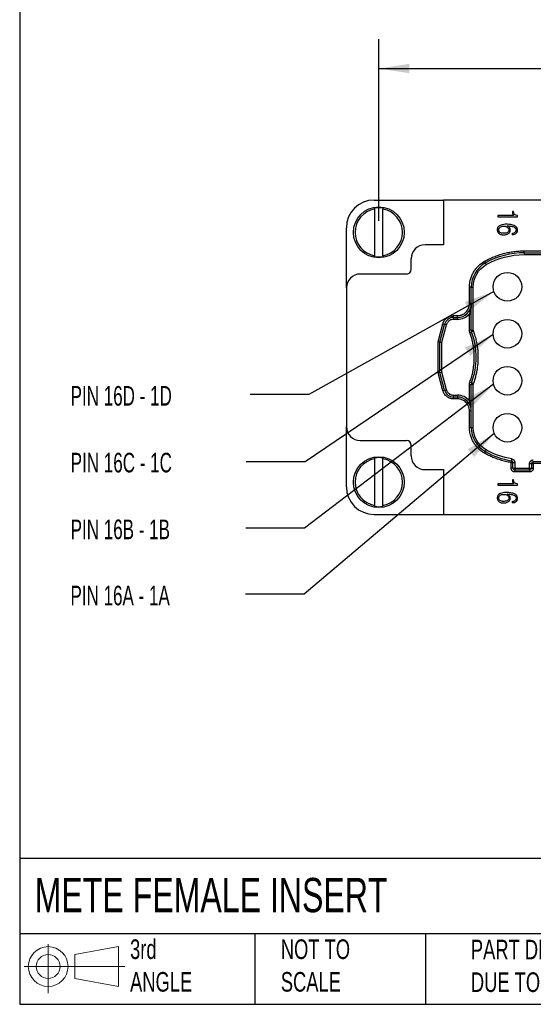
# Model space of a CAD drawing. Header units: millimetres. Extents: x 6 to 273, y 6 to 210.
# Tile 1 of 13: x 6 to 62, y 6 to 113. Entities that reach past the tile are written whole.
import ezdxf

# ---------------------------------------------------------------- set-up
doc = ezdxf.new("R2010")
doc.units = ezdxf.units.MM
doc.linetypes.add('SLD-Solid', pattern=[0])
doc.layers.add('DIMENSIONS', color=140, linetype='SLD-Solid', lineweight=25)
doc.layers.add('TEXT', color=140, linetype='SLD-Solid', lineweight=25)
doc.layers.add('SLD-DEFPOINTS', color=7, linetype='Continuous')
doc.styles.add('SLDTEXTSTYLE0', font='TXT', dxfattribs={"width": 0.7})
doc.styles.add('SLDTEXTSTYLE1', font='TXT', dxfattribs={"width": 0.65})
doc.dimstyles.new('SLDDIMSTYLE0', dxfattribs={"dimtxt": 2.158008, "dimasz": 3.302, "dimexe": 0, "dimexo": 0.0625, "dimgap": 0.539502, "dimtad": 0, "dimtih": 1, "dimtoh": 1, "dimrnd": 1e-09, "dimzin": 4, "dimdsep": 46, "dimtxsty": 'SLDTEXTSTYLE0', "dimsah": 1, "dimcen": 0.09, "dimadec": 0, "dimazin": 1, "dimtfac": 1, "dimtofl": 0, "dimtmove": 0, "dimatfit": 3, "dimfxl": 0, "dimfrac": 2, "dimtolj": 1, "dimtzin": 12, "dimarcsym": 0})
doc.dimstyles.new('SLDDIMSTYLE1', dxfattribs={"dimtxt": 0.18, "dimasz": 3.302, "dimexe": 0, "dimexo": 0.0625, "dimgap": 0, "dimtad": 0, "dimtih": 1, "dimtoh": 1, "dimdec": 0, "dimrnd": 1e-09, "dimzin": 0, "dimdsep": 46, "dimtxsty": 'Standard', "dimsah": 1, "dimcen": 0.09, "dimadec": 0, "dimazin": 0, "dimtfac": 3.302, "dimtdec": 0, "dimtofl": 0, "dimtmove": 0, "dimatfit": 3, "dimfxl": 0, "dimfrac": 2, "dimtolj": 1, "dimtzin": 0, "dimarcsym": 0})

# ---------------------------------------------------------------- blocks, each defined once
blk = doc.blocks.new('Block11')
at = {"color": 7, "linetype": 'SLD-Solid', "lineweight": 18}
for p, q in [((2.59, 5.31), (2.59, 0)), ((5.48, 4.17), (10.18, 5.03)), ((10.18, 5.03), (10.18, 0.73)), ((5.48, 1.6), (5.48, 4.17)), ((0, 2.88), (10.87, 2.88)), ((5.48, 1.6), (10.18, 0.73))]:
    blk.add_line(p, q, dxfattribs=at)
for radius in [2.15, 1.29]:
    blk.add_circle((2.59, 2.88), radius, dxfattribs=at)
blk = doc.blocks.new('Block12')
at = {"layer": 'SLD-DEFPOINTS'}
blk.add_blockref('Block11', (0, 0), dxfattribs=at)
blk = doc.blocks.new('_D')
at = {"layer": 'DIMENSIONS'}
for p, q in [((45.17, 91.07), (45.17, 110.69)), ((149.17, 91.07), (149.17, 110.69)), ((45.17, 107.52), (86.32, 107.52)), ((89.24, 107.52), (88.52, 107.52)), ((88.52, 107.52), (88.52, 104.09)), ((95.66, 107.52), (96.38, 107.52)), ((96.38, 107.52), (96.38, 104.09)), ((149.17, 107.52), (98.58, 107.52)), ((88.52, 104.09), (89.24, 104.09)), ((96.38, 104.09), (95.66, 104.09))]:
    blk.add_line(p, q, dxfattribs=at)
for points in [[(45.17, 107.52), (48.47, 107.01), (48.47, 108.03)], [(149.17, 107.52), (145.86, 108.03), (145.86, 107.01)]]:
    blk.add_solid(points, dxfattribs=at)
at = {"layer": 'DIMENSIONS', "char_height": 2.117, "attachment_point": 1, "style": 'SLDTEXTSTYLE0'}
for s, insert in [('104.0', (88.35, 110.73)), ('4.09', (89.24, 106.82))]:
    blk.add_mtext(s, dxfattribs=dict(at, insert=insert))

msp = doc.modelspace()

# ---------------------------------------------------------------- linework, layer by layer
for p, q in [((44.665, 93.304), (52.165, 93.304)), ((52.165, 93.304), (52.165, 88.454)), ((142.165, 93.304), (52.165, 93.304)), ((44.715, 92.419), (44.715, 92.322)), ((44.715, 92.322), (44.715, 87.286)), ((45.615, 92.419), (45.615, 92.322)), ((45.615, 87.286), (45.615, 92.322)), ((58.028, 91.633), (58.028, 91.469)), ((59.73, 91.633), (58.028, 91.633)), ((60.165, 91.469), (60.165, 91.614)), ((58.028, 91.469), (60.165, 91.469)), ((41.665, 83.804), (41.665, 90.304)), ((59.619, 89.556), (59.619, 89.71)), ((52.165, 88.454), (50.165, 88.454)), ((60.873, 87.604), (60.873, 87.804)), ((60.873, 87.804), (64.465, 87.804)), ((60.873, 87.604), (64.465, 87.604)), ((60.873, 87.604), (60.873, 87.404)), ((60.873, 87.404), (64.465, 87.404)), ((44.715, 87.286), (44.715, 87.189)), ((45.615, 87.286), (45.615, 87.189)), ((48.665, 85.804), (48.665, 86.954)), ((56.59, 86.676), (56.688, 86.502)), ((56.787, 86.328), (56.688, 86.502)), ((48.165, 85.304), (43.165, 85.304)), ((41.665, 83.804), (41.665, 68.804)), ((55.165, 83.891), (54.965, 83.891)), ((54.965, 82.104), (54.965, 83.891)), ((55.165, 79.236), (55.165, 83.891)), ((55.165, 83.891), (55.365, 83.891)), ((55.365, 79.236), (55.365, 83.891)), ((55.165, 82.104), (54.965, 82.104)), ((54.965, 81.009), (55.165, 81.009)), ((54.965, 79.236), (54.965, 81.009)), ((51.565, 77.98), (52.084, 79.915)), ((51.765, 77.954), (52.277, 79.863)), ((52.277, 79.863), (52.084, 79.915)), ((52.47, 79.811), (52.277, 79.863)), ((53.243, 80.604), (53.243, 80.804)), ((53.243, 80.804), (53.665, 80.804)), ((53.243, 80.604), (53.665, 80.604)), ((53.243, 80.604), (53.243, 80.404)), ((53.665, 80.404), (53.243, 80.404)), ((53.665, 80.604), (53.665, 80.804)), ((53.665, 80.604), (53.665, 80.404)), ((51.965, 77.928), (52.47, 79.811)), ((55.165, 79.236), (54.965, 79.236)), ((55.196, 79.064), (55.008, 78.995)), ((55.165, 79.236), (55.365, 79.236)), ((55.196, 79.064), (55.384, 79.133)), ((51.765, 77.954), (51.565, 77.98)), ((51.565, 74.628), (51.565, 77.98)), ((51.765, 77.954), (51.965, 77.928)), ((51.765, 74.654), (51.765, 77.954)), ((51.965, 74.68), (51.965, 77.928)), ((51.765, 74.654), (51.565, 74.628)), ((52.084, 72.693), (51.565, 74.628)), ((51.765, 74.654), (51.965, 74.68)), ((52.277, 72.745), (51.765, 74.654)), ((52.47, 72.797), (51.965, 74.68)), ((55.008, 73.613), (55.196, 73.544)), ((55.384, 73.475), (55.196, 73.544)), ((52.277, 72.745), (52.084, 72.693)), ((52.277, 72.745), (52.47, 72.797)), ((54.965, 73.372), (55.165, 73.372)), ((54.965, 71.599), (54.965, 73.372)), ((55.165, 68.717), (55.165, 73.372)), ((55.365, 73.372), (55.165, 73.372)), ((55.365, 68.717), (55.365, 73.372)), ((53.243, 72.204), (53.665, 72.204)), ((53.243, 72.004), (53.243, 72.204)), ((53.665, 72.004), (53.243, 72.004)), ((53.243, 72.004), (53.243, 71.804)), ((53.665, 71.804), (53.243, 71.804)), ((53.665, 72.204), (53.665, 72.004)), ((53.665, 72.004), (53.665, 71.804)), ((55.165, 71.599), (54.965, 71.599)), ((55.165, 70.504), (54.965, 70.504)), ((54.965, 68.717), (54.965, 70.504)), ((41.665, 62.304), (41.665, 68.804)), ((55.165, 68.717), (54.965, 68.717)), ((55.165, 68.717), (55.365, 68.717)), ((43.165, 67.304), (48.165, 67.304)), ((48.665, 65.654), (48.665, 66.804)), ((56.688, 66.106), (56.59, 65.932)), ((56.688, 66.106), (56.787, 66.28)), ((44.715, 65.419), (44.715, 65.322)), ((44.715, 65.322), (44.715, 60.286)), ((45.615, 65.419), (45.615, 65.322)), ((45.615, 60.286), (45.615, 65.322)), ((59.498, 65.116), (59.465, 64.919)), ((59.498, 65.116), (59.53, 65.313)), ((66.465, 65.004), (61.865, 65.004)), ((61.865, 64.804), (61.865, 65.004)), ((50.165, 64.154), (52.165, 64.154)), ((52.165, 64.154), (52.165, 59.304)), ((59.465, 64.919), (59.665, 64.919)), ((59.465, 64.304), (59.465, 64.919)), ((59.665, 64.304), (59.465, 64.304)), ((59.665, 64.304), (59.665, 64.919)), ((59.665, 64.919), (59.865, 64.919)), ((59.665, 64.304), (59.865, 64.304)), ((59.865, 64.919), (59.865, 64.304)), ((59.865, 64.304), (61.465, 64.304)), ((59.865, 64.304), (59.865, 64.104)), ((61.465, 64.104), (59.865, 64.104)), ((59.865, 64.104), (59.865, 63.904)), ((61.465, 63.904), (59.865, 63.904)), ((61.465, 64.304), (61.465, 64.804)), ((61.465, 64.804), (61.665, 64.804)), ((61.465, 64.304), (61.665, 64.304)), ((61.465, 64.104), (61.465, 64.304)), ((61.465, 64.104), (61.465, 63.904)), ((61.665, 64.804), (61.665, 64.304)), ((61.665, 64.804), (61.865, 64.804)), ((61.665, 64.304), (61.865, 64.304)), ((61.865, 64.804), (61.865, 64.304)), ((66.465, 64.804), (61.865, 64.804)), ((58.028, 62.623), (58.028, 62.461)), ((59.73, 62.623), (58.028, 62.623)), ((58.028, 62.461), (60.165, 62.461)), ((60.165, 62.461), (60.165, 62.604)), ((59.619, 60.571), (59.619, 60.723)), ((44.715, 60.286), (44.715, 60.189)), ((45.615, 60.286), (45.615, 60.189)), ((44.665, 59.304), (52.165, 59.304)), ((52.165, 59.304), (142.165, 59.304))]:
    msp.add_line(p, q)
for centre, radius in [((45.165, 89.804), 2.75), ((59.065, 83.924), 1.55), ((59.065, 78.844), 1.55), ((59.065, 73.764), 1.55), ((59.065, 68.684), 1.55), ((45.165, 62.804), 2.75)]:
    msp.add_circle(centre, radius)
for centre, radius, start, end in [((44.665, 90.304), 3, 90, 180), ((45.165, 89.804), 2.558, 100.13403, 259.86597), ((45.165, 89.804), 2.654, 80.23715, 99.76285), ((45.165, 89.804), 2.558, 280.13403, 79.86597), ((50.165, 86.954), 1.5, 90, 180), ((60.873, 79.104), 8.5, 90, 119.49592), ((45.165, 89.804), 2.654, 260.23715, 279.76285), ((58.165, 83.891), 3, 119.49592, 180), ((43.165, 83.804), 1.5, 90, 180), ((48.165, 85.804), 0.5, 270, 0), ((53.665, 82.104), 1.5, 270, 0), ((53.243, 79.604), 1, 90, 165), ((55.665, 79.236), 0.5, 180, 200.18062), ((47.687, 76.304), 8, 339.81938, 20.18062), ((55.665, 73.372), 0.5, 159.81938, 180), ((53.243, 73.004), 1, 195, 270), ((53.665, 70.504), 1.5, 0, 90), ((53.665, 70.504), 1.5, 356.026, 0), ((43.165, 68.804), 1.5, 180, 270), ((58.165, 68.717), 3, 180, 240.50408), ((48.165, 66.804), 0.5, 0, 90), ((60.873, 73.504), 8.5, 240.50408, 260.68641), ((45.165, 62.804), 2.558, 100.13403, 259.86597), ((45.165, 62.804), 2.654, 80.23715, 99.76285), ((45.165, 62.804), 2.558, 280.13403, 79.86597), ((50.165, 65.654), 1.5, 180, 270), ((59.465, 64.919), 0.2, 0, 80.68641), ((61.865, 64.804), 0.2, 90, 180), ((59.865, 64.304), 0.2, 180, 270), ((61.465, 64.304), 0.2, 270, 0), ((44.665, 62.304), 3, 180, 270), ((45.165, 62.804), 2.654, 260.23715, 279.76285)]:
    msp.add_arc(centre, radius, start, end)
for points, knots in [([(59.61, 92.069), (59.61, 92.018), (59.611, 91.968), (59.62, 91.88), (59.627, 91.84), (59.658, 91.733), (59.688, 91.676), (59.73, 91.633)], [0, 0, 0, 0, 0.25, 0.25, 0.5, 0.5, 1, 1, 1, 1]), ([(60.019, 89.708), (60.092, 89.772), (60.137, 89.85), (60.165, 89.988), (60.167, 90.039), (60.16, 90.137), (60.13, 90.274), (60.047, 90.385), (59.887, 90.51), (59.783, 90.561), (59.533, 90.636), (59.386, 90.66), (59.134, 90.678), (59.044, 90.681), (58.856, 90.68), (58.768, 90.675), (58.364, 90.63), (58.143, 90.521), (58.01, 90.312), (57.99, 90.267), (57.966, 90.168), (57.96, 90.113), (57.966, 89.948), (57.999, 89.854), (58.122, 89.698), (58.214, 89.634), (58.374, 89.574), (58.433, 89.56), (58.559, 89.541), (58.629, 89.538), (58.837, 89.542), (58.956, 89.566), (59.157, 89.652), (59.239, 89.716), (59.347, 89.869), (59.374, 89.959), (59.375, 90.169), (59.348, 90.26), (59.294, 90.335)], [0, 0, 0, 0, 0.0625, 0.0625, 0.09375, 0.09375, 0.125, 0.1875, 0.1875, 0.25, 0.25, 0.3125, 0.3125, 0.34375, 0.34375, 0.375, 0.375, 0.5, 0.5, 0.53125, 0.53125, 0.5625, 0.5625, 0.625, 0.625, 0.6875, 0.6875, 0.71875, 0.71875, 0.75, 0.75, 0.8125, 0.8125, 0.875, 0.875, 0.9375, 0.9375, 1, 1, 1, 1]), ([(59.052, 90.509), (59.257, 90.507), (59.43, 90.489), (59.709, 90.419), (59.818, 90.368), (59.962, 90.236), (59.999, 90.155), (60.003, 89.965), (59.97, 89.883), (59.903, 89.82)], [0, 0, 0, 0, 0.25, 0.25, 0.5, 0.5, 0.75, 0.75, 1, 1, 1, 1]), ([(58.263, 89.806), (58.174, 89.871), (58.128, 89.963), (58.125, 90.143), (58.137, 90.199), (58.187, 90.296), (58.226, 90.338), (58.278, 90.374)], [0, 0, 0, 0, 0.5, 0.5, 0.75, 0.75, 1, 1, 1, 1]), ([(59.07, 89.811), (58.977, 89.745), (58.845, 89.71), (58.63, 89.707), (58.587, 89.709), (58.508, 89.716), (58.398, 89.734), (58.311, 89.772), (58.263, 89.806)], [0, 0, 0, 0, 0.5, 0.5, 0.625, 0.625, 0.75, 1, 1, 1, 1]), ([(58.278, 90.374), (58.373, 90.438), (58.498, 90.473), (58.692, 90.478), (58.732, 90.477), (58.806, 90.469), (58.913, 90.451), (59.002, 90.41), (59.16, 90.299), (59.214, 90.2), (59.212, 89.966), (59.164, 89.875), (59.07, 89.811)], [0, 0, 0, 0, 0.25, 0.25, 0.3125, 0.3125, 0.375, 0.5, 0.5, 0.75, 0.75, 1, 1, 1, 1]), ([(59.619, 89.71), (59.675, 89.719), (59.778, 89.735), (59.863, 89.794), (59.903, 89.82)], [0, 0, 0, 0, 0.5411032, 1, 1, 1, 1]), ([(56.59, 86.676), (56.672, 86.722), (56.835, 86.812), (57.086, 86.938), (57.339, 87.056), (57.596, 87.165), (57.857, 87.266), (58.121, 87.359), (58.388, 87.443), (58.748, 87.544), (59.203, 87.649), (59.756, 87.738), (60.313, 87.794), (60.686, 87.801), (60.873, 87.804)], [0, 0, 0, 0, 0.0627181, 0.1252453, 0.1876461, 0.2499855, 0.3123288, 0.374741, 0.4372871, 0.5000317, 0.6252615, 0.7499855, 0.8747248, 1, 1, 1, 1]), ([(54.965, 83.891), (54.966, 83.947), (54.968, 84.057), (54.981, 84.223), (55.002, 84.387), (55.032, 84.55), (55.091, 84.797), (55.201, 85.122), (55.393, 85.508), (55.634, 85.865), (55.887, 86.148), (56.132, 86.367), (56.352, 86.534), (56.51, 86.629), (56.59, 86.676)], [0, 0, 0, 0, 0.04924055, 0.09829393, 0.14729275, 0.19637003, 0.24565819, 0.37276564, 0.50002371, 0.62713118, 0.75438925, 0.8363292, 0.9179939, 1, 1, 1, 1]), ([(53.665, 80.804), (53.698, 80.805), (53.764, 80.806), (53.861, 80.817), (53.957, 80.836), (54.051, 80.861), (54.197, 80.913), (54.384, 81.009), (54.591, 81.178), (54.76, 81.385), (54.867, 81.592), (54.928, 81.78), (54.96, 81.941), (54.963, 82.049), (54.965, 82.104)], [0, 0, 0, 0, 0.0482718, 0.0961507, 0.1439117, 0.1918317, 0.2401852, 0.3699851, 0.5000477, 0.6298477, 0.7599104, 0.8400977, 0.9196993, 1, 1, 1, 1]), ([(52.084, 79.915), (52.093, 79.945), (52.11, 80.006), (52.146, 80.095), (52.189, 80.18), (52.256, 80.293), (52.359, 80.424), (52.509, 80.56), (52.679, 80.67), (52.862, 80.747), (53.052, 80.795), (53.179, 80.801), (53.243, 80.804)], [0, 0, 0, 0, 0.0609521, 0.121558, 0.1822055, 0.2432817, 0.3715193, 0.5000941, 0.6283318, 0.7569066, 0.8783704, 1, 1, 1, 1]), ([(53.243, 80.404), (53.214, 80.403), (53.158, 80.401), (53.074, 80.388), (52.976, 80.361), (52.867, 80.315), (52.754, 80.242), (52.653, 80.151), (52.572, 80.046), (52.508, 79.933), (52.483, 79.852), (52.47, 79.811)], [0, 0, 0, 0, 0.0811234, 0.1618982, 0.2432428, 0.3714025, 0.5000679, 0.6282278, 0.7568933, 0.8783224, 1, 1, 1, 1]), ([(55.008, 78.995), (55, 79.021), (54.983, 79.073), (54.968, 79.154), (54.966, 79.209), (54.965, 79.236)], [0, 0, 0, 0, 0.3341089, 0.6658911, 1, 1, 1, 1]), ([(55.008, 73.613), (55.039, 73.699), (55.1, 73.87), (55.18, 74.131), (55.251, 74.393), (55.313, 74.659), (55.393, 75.064), (55.467, 75.612), (55.497, 76.304), (55.467, 76.996), (55.385, 77.604), (55.276, 78.127), (55.158, 78.566), (55.058, 78.852), (55.008, 78.995)], [0, 0, 0, 0, 0.0496626, 0.0992418, 0.1487984, 0.1983931, 0.2480865, 0.3740003, 0.500011, 0.6259248, 0.7519355, 0.8346492, 0.9172435, 1, 1, 1, 1]), ([(55.384, 79.133), (55.416, 79.043), (55.48, 78.863), (55.564, 78.589), (55.639, 78.313), (55.704, 78.033), (55.788, 77.608), (55.866, 77.032), (55.898, 76.304), (55.866, 75.576), (55.78, 74.937), (55.665, 74.388), (55.541, 73.926), (55.436, 73.626), (55.384, 73.475)], [0, 0, 0, 0, 0.0496633, 0.0992429, 0.1487995, 0.1983938, 0.2480865, 0.3740027, 0.500011, 0.6259272, 0.7519355, 0.8346503, 0.9172445, 1, 1, 1, 1]), ([(54.965, 73.372), (54.966, 73.399), (54.968, 73.454), (54.983, 73.535), (55, 73.587), (55.008, 73.613)], [0, 0, 0, 0, 0.3341089, 0.6658911, 1, 1, 1, 1]), ([(53.243, 71.804), (53.211, 71.805), (53.147, 71.806), (53.052, 71.818), (52.959, 71.837), (52.833, 71.873), (52.679, 71.938), (52.509, 72.048), (52.359, 72.184), (52.237, 72.34), (52.141, 72.511), (52.103, 72.633), (52.084, 72.693)], [0, 0, 0, 0, 0.0609521, 0.121558, 0.1822055, 0.2432817, 0.3715193, 0.5000941, 0.6283318, 0.7569066, 0.8783704, 1, 1, 1, 1]), ([(52.47, 72.797), (52.478, 72.77), (52.494, 72.716), (52.53, 72.638), (52.58, 72.551), (52.653, 72.457), (52.753, 72.367), (52.867, 72.293), (52.989, 72.242), (53.115, 72.21), (53.2, 72.206), (53.243, 72.204)], [0, 0, 0, 0, 0.0811234, 0.1618982, 0.2432428, 0.3714025, 0.5000679, 0.6282278, 0.7568933, 0.8783224, 1, 1, 1, 1]), ([(54.965, 70.504), (54.965, 70.537), (54.963, 70.602), (54.952, 70.7), (54.934, 70.796), (54.908, 70.89), (54.857, 71.035), (54.76, 71.223), (54.591, 71.429), (54.384, 71.599), (54.177, 71.705), (53.99, 71.767), (53.829, 71.798), (53.72, 71.802), (53.665, 71.804)], [0, 0, 0, 0, 0.0482718, 0.0961507, 0.1439117, 0.1918317, 0.2401852, 0.3699851, 0.5000477, 0.6298477, 0.7599104, 0.8400977, 0.9196993, 1, 1, 1, 1]), ([(55.165, 70.504), (55.164, 70.561), (55.162, 70.667), (55.148, 70.816), (55.131, 70.942), (55.104, 71.089), (55.066, 71.253), (55.016, 71.435), (54.981, 71.547), (54.965, 71.599)], [0, 0, 0, 0, 0.1539516, 0.2884837, 0.4037695, 0.4996397, 0.6890767, 0.856134, 1, 1, 1, 1]), ([(56.59, 65.932), (56.542, 65.96), (56.446, 66.016), (56.309, 66.109), (56.176, 66.208), (56.049, 66.315), (55.863, 66.487), (55.634, 66.743), (55.393, 67.1), (55.201, 67.486), (55.079, 67.845), (55.009, 68.166), (54.972, 68.44), (54.968, 68.625), (54.965, 68.717)], [0, 0, 0, 0, 0.0492405, 0.0982939, 0.1472927, 0.19637, 0.2456582, 0.3727656, 0.5000237, 0.6271312, 0.7543892, 0.8363292, 0.9179939, 1, 1, 1, 1]), ([(59.465, 64.919), (59.365, 64.936), (59.163, 64.971), (58.864, 65.037), (58.567, 65.113), (58.273, 65.2), (57.918, 65.318), (57.505, 65.478), (57.039, 65.688), (56.739, 65.85), (56.59, 65.932)], [0, 0, 0, 0, 0.1001003, 0.2000284, 0.2999085, 0.3998652, 0.5000226, 0.6667382, 0.8332051, 1, 1, 1, 1]), ([(59.53, 65.313), (59.549, 65.31), (59.586, 65.302), (59.638, 65.282), (59.687, 65.254), (59.731, 65.22), (59.774, 65.175), (59.814, 65.12), (59.843, 65.055), (59.862, 64.987), (59.864, 64.942), (59.865, 64.919)], [0, 0, 0, 0, 0.10160922, 0.20040213, 0.29840831, 0.39770561, 0.50029344, 0.62771712, 0.75810442, 0.87833243, 1, 1, 1, 1]), ([(61.465, 64.804), (61.466, 64.821), (61.467, 64.854), (61.477, 64.903), (61.495, 64.961), (61.528, 65.025), (61.58, 65.088), (61.644, 65.141), (61.715, 65.177), (61.79, 65.2), (61.84, 65.203), (61.865, 65.204)], [0, 0, 0, 0, 0.0795968, 0.1592228, 0.2401291, 0.3686016, 0.5000689, 0.6285428, 0.7600114, 0.8792821, 1, 1, 1, 1]), ([(59.865, 63.904), (59.849, 63.905), (59.815, 63.906), (59.766, 63.916), (59.708, 63.934), (59.644, 63.967), (59.581, 64.019), (59.529, 64.083), (59.492, 64.154), (59.469, 64.228), (59.467, 64.279), (59.465, 64.304)], [0, 0, 0, 0, 0.0795968, 0.1592228, 0.2401291, 0.3686016, 0.5000689, 0.6285428, 0.7600114, 0.8792821, 1, 1, 1, 1]), ([(61.865, 64.304), (61.865, 64.287), (61.864, 64.254), (61.854, 64.205), (61.835, 64.147), (61.802, 64.083), (61.751, 64.02), (61.687, 63.967), (61.616, 63.931), (61.541, 63.908), (61.491, 63.905), (61.465, 63.904)], [0, 0, 0, 0, 0.0795968, 0.1592228, 0.2401291, 0.3686016, 0.5000689, 0.6285428, 0.7600114, 0.8792821, 1, 1, 1, 1]), ([(59.61, 63.054), (59.61, 63.003), (59.611, 62.954), (59.62, 62.867), (59.627, 62.828), (59.658, 62.722), (59.688, 62.666), (59.73, 62.623)], [0, 0, 0, 0, 0.25, 0.25, 0.5, 0.5, 1, 1, 1, 1]), ([(60.019, 60.721), (60.092, 60.785), (60.137, 60.862), (60.165, 60.998), (60.167, 61.049), (60.16, 61.145), (60.13, 61.28), (60.047, 61.39), (59.887, 61.514), (59.783, 61.564), (59.533, 61.638), (59.386, 61.662), (59.134, 61.679), (59.043, 61.682), (58.855, 61.682), (58.768, 61.677), (58.364, 61.632), (58.143, 61.524), (58.01, 61.318), (57.99, 61.273), (57.966, 61.175), (57.96, 61.121), (57.966, 60.958), (57.999, 60.865), (58.122, 60.711), (58.214, 60.648), (58.374, 60.589), (58.433, 60.575), (58.559, 60.556), (58.629, 60.553), (58.837, 60.558), (58.956, 60.581), (59.157, 60.666), (59.239, 60.729), (59.347, 60.88), (59.374, 60.97), (59.375, 61.176), (59.348, 61.266), (59.294, 61.341)], [0, 0, 0, 0, 0.0625, 0.0625, 0.09375, 0.09375, 0.125, 0.1875, 0.1875, 0.25, 0.25, 0.3125, 0.3125, 0.34375, 0.34375, 0.375, 0.375, 0.5, 0.5, 0.53125, 0.53125, 0.5625, 0.5625, 0.625, 0.625, 0.6875, 0.6875, 0.71875, 0.71875, 0.75, 0.75, 0.8125, 0.8125, 0.875, 0.875, 0.9375, 0.9375, 1, 1, 1, 1]), ([(58.263, 60.818), (58.174, 60.882), (58.128, 60.974), (58.125, 61.15), (58.137, 61.206), (58.187, 61.302), (58.226, 61.344), (58.278, 61.379)], [0, 0, 0, 0, 0.5, 0.5, 0.75, 0.75, 1, 1, 1, 1]), ([(59.07, 60.823), (58.977, 60.757), (58.845, 60.723), (58.63, 60.721), (58.587, 60.722), (58.508, 60.73), (58.398, 60.747), (58.311, 60.784), (58.263, 60.818)], [0, 0, 0, 0, 0.5, 0.5, 0.625, 0.625, 0.75, 1, 1, 1, 1]), ([(58.278, 61.379), (58.373, 61.443), (58.498, 61.476), (58.692, 61.481), (58.732, 61.481), (58.806, 61.473), (58.913, 61.455), (59.002, 61.415), (59.16, 61.305), (59.214, 61.208), (59.212, 60.976), (59.164, 60.886), (59.07, 60.823)], [0, 0, 0, 0, 0.25, 0.25, 0.3125, 0.3125, 0.375, 0.5, 0.5, 0.75, 0.75, 1, 1, 1, 1]), ([(59.052, 61.513), (59.257, 61.511), (59.43, 61.492), (59.709, 61.424), (59.818, 61.373), (59.962, 61.243), (59.999, 61.163), (60.003, 60.975), (59.97, 60.894), (59.903, 60.832)], [0, 0, 0, 0, 0.25, 0.25, 0.5, 0.5, 0.75, 0.75, 1, 1, 1, 1]), ([(59.619, 60.723), (59.675, 60.732), (59.777, 60.748), (59.863, 60.806), (59.903, 60.832)], [0, 0, 0, 0, 0.54171076, 1, 1, 1, 1])]:
    msp.add_open_spline(points, degree=3, knots=knots)
for points in [[(59.742, 92.057), (59.698, 92.069), (59.654, 92.069), (59.61, 92.069)], [(60.165, 91.614), (59.871, 91.63), (59.742, 91.769), (59.742, 92.057)], [(59.294, 90.335), (59.238, 90.412), (59.157, 90.47), (59.052, 90.509)], [(59.619, 89.556), (59.788, 89.569), (59.922, 89.62), (60.019, 89.708)], [(56.787, 86.328), (58.033, 87.033), (59.441, 87.404), (60.873, 87.404)], [(55.365, 83.891), (55.365, 84.9), (55.908, 85.831), (56.787, 86.328)], [(55.165, 82.104), (55.165, 81.707), (55.063, 81.321), (54.965, 81.009)], [(53.665, 80.404), (54.167, 80.404), (54.642, 80.625), (54.965, 81.009)], [(55.365, 79.236), (55.366, 79.219), (55.368, 79.183), (55.378, 79.15), (55.384, 79.133)], [(55.384, 73.475), (55.378, 73.458), (55.368, 73.425), (55.366, 73.389), (55.365, 73.372)], [(54.965, 71.599), (54.642, 71.983), (54.167, 72.204), (53.665, 72.204)], [(56.787, 66.28), (55.908, 66.777), (55.365, 67.708), (55.365, 68.717)], [(59.53, 65.313), (58.566, 65.472), (57.637, 65.799), (56.787, 66.28)], [(59.742, 63.042), (59.698, 63.054), (59.654, 63.054), (59.61, 63.054)], [(60.165, 62.604), (59.871, 62.62), (59.742, 62.758), (59.742, 63.042)], [(59.294, 61.341), (59.238, 61.416), (59.157, 61.474), (59.052, 61.513)], [(59.619, 60.571), (59.788, 60.584), (59.922, 60.634), (60.019, 60.721)]]:
    msp.add_open_spline(points, degree=3)
at = {"layer": 'TEXT'}
for p, q in [((6.35, 209.55), (6.35, 6.35)), ((273.05, 22.126), (6.35, 22.126)), ((273.05, 13.97), (6.35, 13.97)), ((31.75, 13.97), (31.75, 6.35)), ((50.212, 13.97), (50.212, 6.35)), ((6.35, 6.35), (273.05, 6.35))]:
    msp.add_line(p, q, dxfattribs=at)

# ---------------------------------------------------------------- block references
at = {"layer": 'SLD-DEFPOINTS'}
msp.add_blockref('Block12', (6.838, 7.554), dxfattribs=at)

# ---------------------------------------------------------------- texts
at = {"layer": 'TEXT', "attachment_point": 1}
for s, insert, char_height, style in [('PIN 16D - 1D', (11.854, 73.194), 2.11667, 'SLDTEXTSTYLE1'), ('PIN 16C - 1C', (11.863, 65.973), 2.11667, 'SLDTEXTSTYLE1'), ('PIN 16B - 1B', (11.858, 58.754), 2.11667, 'SLDTEXTSTYLE1'), ('PIN 16A - 1A', (11.838, 51.604), 2.11667, 'SLDTEXTSTYLE1'), ('METE FEMALE INSERT', (7.966, 20.011), 3.70417, 'SLDTEXTSTYLE0'), ('3rd^JANGLE', (18.282, 13.367), 2.1167, 'SLDTEXTSTYLE0'), ('NOT TO^JSCALE', (34.575, 13.367), 2.11667, 'SLDTEXTSTYLE0'), ("PART DIMENSIONS MAY DIFFER SLIGHTLY ^JDUE TO MANUFACTURER'S VARIANCES", (55.119, 13.33), 2.11667, 'SLDTEXTSTYLE0')]:
    msp.add_mtext(s, dxfattribs=dict(at, insert=insert, char_height=char_height, style=style))

# ---------------------------------------------------------------- dimensions: what is measured, and where the dimension line sits
at = {"layer": 'DIMENSIONS'}
dim = msp.add_linear_dim(base=(149.165, 107.519), p1=(45.165, 89.804), p2=(149.165, 89.804), dimstyle='SLDDIMSTYLE0', dxfattribs=at)
dim.commit()
dim.dimension.update_dxf_attribs({"geometry": '_D', "text_midpoint": (92.449, 107.519), "dimtype": 160})

# ---------------------------------------------------------------- leaders
at = {"layer": 'TEXT'}
for points in [[(57.6, 83.418), (37.603, 72.274), (31.253, 72.274)], [(57.518, 78.75), (37.196, 64.995), (30.846, 64.995)], [(57.562, 73.387), (37.125, 57.835), (30.775, 57.835)], [(57.641, 68.072), (37.109, 50.675), (30.759, 50.675)]]:
    msp.add_leader(points, dimstyle='SLDDIMSTYLE1', dxfattribs=at)

doc.saveas('drawing.dxf')
